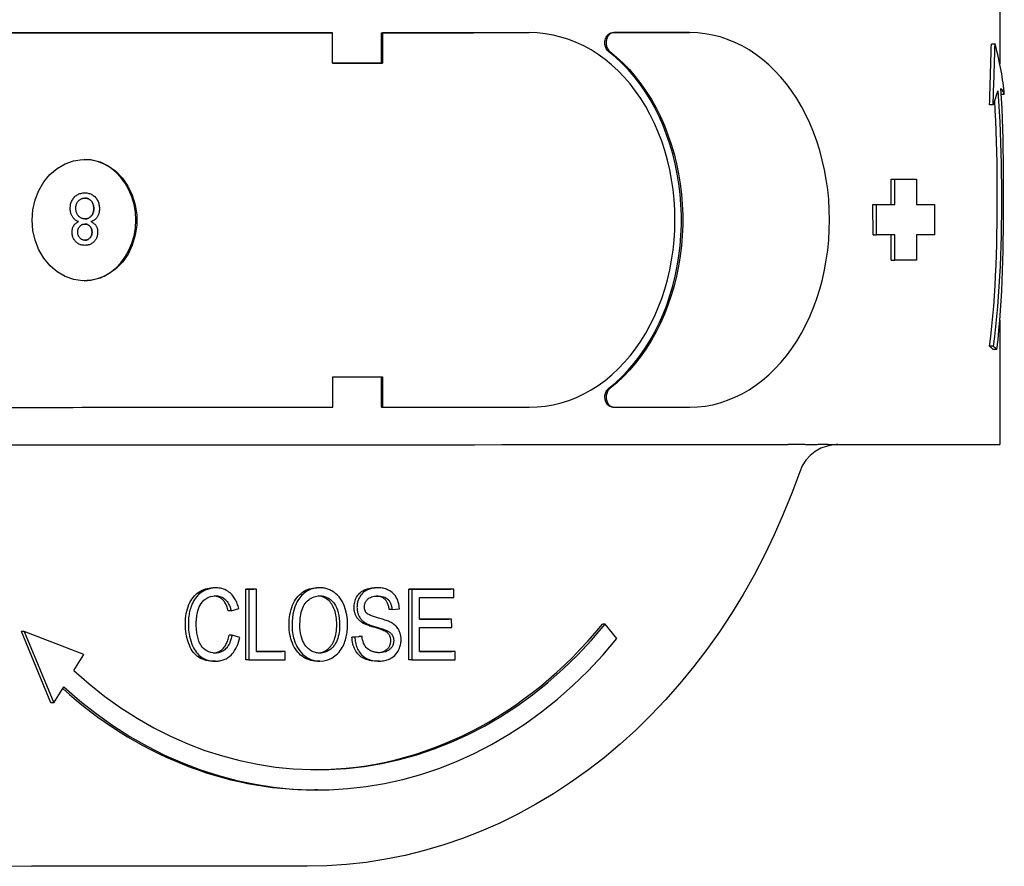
# Model space of a CAD drawing. Header units: millimetres. Extents: x 214 to 521, y 47 to 444.
# Tile 7 of 13: x 340 to 388, y 380 to 422. Entities that reach past the tile are written whole.
import ezdxf

# ---------------------------------------------------------------- set-up
doc = ezdxf.new("R2010")
doc.units = ezdxf.units.MM
doc.layers.add('Detail', color=2, linetype='Continuous')

msp = doc.modelspace()

# ---------------------------------------------------------------- linework, layer by layer
at = {"layer": 'Detail'}
for p, q in [((388.179, 423.458), (388.18, 419.758)), ((355.198, 421.296), (355.255, 421.296)), ((355.255, 419.796), (355.255, 421.296)), ((357.66, 421.297), (357.718, 421.297)), ((357.66, 419.797), (357.66, 421.297)), ((364.956, 421.299), (357.718, 421.297)), ((357.718, 421.297), (357.718, 419.797)), ((364.895, 421.299), (364.956, 421.299)), ((372.873, 421.302), (369.139, 421.301)), ((372.808, 421.302), (372.873, 421.302)), ((387.95, 420.728), (387.769, 420.728)), ((357.718, 419.797), (355.255, 419.796)), ((357.66, 419.797), (357.718, 419.797)), ((388.404, 418.252), (388.255, 418.252)), ((387.852, 417.738), (387.676, 417.738)), ((382.822, 412.805), (382.822, 414.055)), ((382.822, 414.055), (382.996, 414.055)), ((382.996, 414.055), (384.069, 414.056)), ((382.996, 412.805), (382.996, 414.055)), ((383.893, 414.056), (384.069, 414.056)), ((384.069, 414.056), (384.069, 412.806)), ((343.025, 413.386), (343.026, 413.386)), ((381.923, 412.805), (382.097, 412.805)), ((381.924, 411.305), (381.923, 412.805)), ((382.097, 412.805), (382.996, 412.805)), ((382.097, 411.305), (382.097, 412.805)), ((382.822, 412.805), (382.996, 412.805)), ((384.069, 412.806), (384.958, 412.806)), ((384.781, 412.806), (384.958, 412.806)), ((384.958, 412.806), (384.958, 411.306)), ((342.719, 411.965), (342.719, 411.965)), ((381.924, 411.305), (382.097, 411.305)), ((382.997, 411.305), (382.097, 411.305)), ((382.823, 410.055), (382.822, 411.305)), ((382.997, 410.055), (382.997, 411.305)), ((384.07, 411.306), (384.07, 410.056)), ((384.958, 411.306), (384.07, 411.306)), ((343.031, 410.794), (343.031, 410.794)), ((382.823, 410.055), (382.997, 410.055)), ((384.07, 410.056), (382.997, 410.055)), ((388.183, 407.094), (388.184, 400.958)), ((387.858, 405.807), (387.681, 405.807)), ((388.042, 405.65), (387.856, 405.65)), ((355.258, 404.296), (357.721, 404.297)), ((355.259, 402.796), (355.258, 404.296)), ((357.664, 402.797), (357.663, 404.297)), ((357.721, 404.297), (357.721, 402.797)), ((357.664, 402.797), (357.721, 402.797)), ((357.721, 402.797), (364.96, 402.799)), ((369.079, 402.801), (369.143, 402.801)), ((369.143, 402.801), (372.877, 402.802)), ((349.489, 393.877), (349.345, 393.877)), ((350.978, 390.316), (350.977, 393.816)), ((350.977, 393.816), (351.358, 393.816)), ((351.121, 393.816), (350.977, 393.816)), ((351.501, 393.816), (351.121, 393.816)), ((351.121, 393.816), (351.122, 390.316)), ((351.501, 393.816), (351.358, 393.816)), ((351.502, 390.73), (351.501, 393.816)), ((354.622, 393.879), (354.479, 393.879)), ((357.469, 393.879), (357.326, 393.879)), ((359.018, 390.319), (359.017, 393.819)), ((359.017, 393.819), (361.093, 393.819)), ((359.16, 393.819), (359.017, 393.819)), ((359.16, 393.819), (359.161, 390.319)), ((361.236, 393.819), (359.16, 393.819)), ((361.236, 393.819), (361.093, 393.819)), ((361.236, 393.406), (361.236, 393.819)), ((359.541, 393.405), (361.236, 393.406)), ((359.541, 392.335), (359.541, 393.405)), ((350.247, 392.749), (350.104, 392.749)), ((350.247, 392.749), (350.621, 392.858)), ((358.186, 392.799), (358.042, 392.799)), ((358.186, 392.799), (358.549, 392.834)), ((356.864, 392.153), (356.721, 392.153)), ((359.541, 392.336), (360.986, 392.336)), ((361.129, 392.336), (359.541, 392.335)), ((361.129, 392.336), (360.986, 392.336)), ((361.13, 391.922), (361.129, 392.336)), ((341.352, 388.191), (339.895, 391.713)), ((340.038, 391.713), (339.895, 391.713)), ((342.969, 390.591), (340.038, 391.713)), ((340.038, 391.713), (341.495, 388.191)), ((357.933, 391.761), (357.789, 391.761)), ((359.541, 390.732), (359.541, 391.922)), ((359.541, 391.922), (361.13, 391.922)), ((368.71, 392.075), (368.567, 392.075)), ((369.289, 391.368), (368.71, 392.075)), ((350.289, 391.546), (350.145, 391.546)), ((350.669, 391.428), (350.289, 391.546)), ((356.207, 391.443), (356.566, 391.481)), ((356.351, 391.443), (356.207, 391.443)), ((356.709, 391.481), (356.351, 391.443)), ((356.709, 391.481), (356.566, 391.481)), ((351.502, 390.73), (352.77, 390.73)), ((352.913, 390.73), (351.502, 390.73)), ((352.913, 390.73), (352.77, 390.73)), ((352.913, 390.317), (352.913, 390.73)), ((359.541, 390.732), (361.159, 390.733)), ((361.302, 390.733), (359.541, 390.732)), ((361.302, 390.733), (361.159, 390.733)), ((361.303, 390.319), (361.302, 390.733)), ((342.478, 389.791), (342.969, 390.591)), ((349.482, 390.257), (349.339, 390.257)), ((351.122, 390.316), (350.978, 390.316)), ((351.122, 390.316), (352.913, 390.317)), ((354.622, 390.258), (354.478, 390.258)), ((357.574, 390.259), (357.43, 390.259)), ((359.161, 390.319), (359.018, 390.319)), ((359.161, 390.319), (361.303, 390.319)), ((341.495, 388.191), (341.986, 388.991)), ((341.495, 388.191), (341.352, 388.191)), ((354.515, 383.895), (354.372, 383.895)), ((354, 380.122), (340.406, 380.122))]:
    msp.add_line(p, q, dxfattribs=at)
at = {"layer": 'Detail', "flags": 128}
for points in [[(355.255, 421.296), (354.838, 421.296), (354.42, 421.296), (354.001, 421.296), (353.582, 421.296), (353.162, 421.296), (352.741, 421.295), (352.32, 421.295), (351.898, 421.295), (351.475, 421.295), (351.052, 421.295), (350.628, 421.295), (350.204, 421.295), (349.778, 421.295), (349.352, 421.294), (348.926, 421.294), (348.498, 421.294), (348.071, 421.294), (347.642, 421.294), (347.213, 421.294), (346.783, 421.294), (346.353, 421.294), (345.922, 421.293), (345.49, 421.293), (345.057, 421.293), (344.624, 421.293), (344.191, 421.293), (343.757, 421.293), (343.322, 421.293), (342.886, 421.293), (342.45, 421.292), (342.013, 421.292), (341.576, 421.292), (341.138, 421.292), (340.7, 421.292), (340.261, 421.292), (339.821, 421.292), (339.38, 421.292)], [(364.96, 402.799), (365.356, 402.813), (365.75, 402.854), (366.141, 402.922), (366.528, 403.016), (366.909, 403.137), (367.284, 403.284), (367.652, 403.457), (368.011, 403.655), (368.361, 403.878), (368.7, 404.125), (369.028, 404.394), (369.343, 404.687), (369.645, 405.001), (369.934, 405.335), (370.207, 405.69), (370.465, 406.063), (370.706, 406.453), (370.931, 406.86), (371.138, 407.282), (371.327, 407.719), (371.498, 408.167), (371.649, 408.628), (371.782, 409.098), (371.894, 409.577), (371.986, 410.063), (372.058, 410.555), (372.11, 411.051), (372.141, 411.551), (372.151, 412.052), (372.141, 412.552), (372.109, 413.052), (372.058, 413.548), (371.985, 414.04), (371.893, 414.526), (371.78, 415.005), (371.648, 415.475), (371.496, 415.935), (371.326, 416.384), (371.136, 416.82), (370.929, 417.242), (370.704, 417.649), (370.462, 418.039), (370.204, 418.412), (369.931, 418.766), (369.643, 419.101), (369.34, 419.415), (369.025, 419.707), (368.697, 419.976), (368.357, 420.223), (368.008, 420.445), (367.648, 420.643), (367.281, 420.816), (366.905, 420.963), (366.524, 421.084), (366.137, 421.178), (365.746, 421.245), (365.352, 421.286), (364.956, 421.299)], [(368.874, 420.374), (368.839, 420.404), (368.807, 420.439), (368.779, 420.479), (368.754, 420.522), (368.732, 420.568), (368.715, 420.618), (368.701, 420.669), (368.693, 420.722), (368.688, 420.775), (368.688, 420.829), (368.693, 420.883), (368.702, 420.936), (368.716, 420.987), (368.733, 421.036), (368.755, 421.082), (368.781, 421.125), (368.809, 421.164), (368.841, 421.199), (368.876, 421.229), (368.913, 421.255), (368.952, 421.275), (368.992, 421.289), (369.034, 421.298), (369.076, 421.301)], [(369.139, 421.301), (369.097, 421.298), (369.056, 421.289), (369.015, 421.275), (368.976, 421.255), (368.939, 421.229), (368.904, 421.199), (368.872, 421.164), (368.844, 421.125), (368.818, 421.082), (368.796, 421.036), (368.779, 420.987), (368.765, 420.936), (368.756, 420.883), (368.751, 420.829), (368.751, 420.775), (368.756, 420.722), (368.764, 420.669), (368.778, 420.618), (368.795, 420.568), (368.817, 420.522), (368.842, 420.479), (368.871, 420.439), (368.902, 420.404), (368.937, 420.374)], [(372.877, 402.802), (373.258, 402.816), (373.636, 402.856), (374.012, 402.924), (374.384, 403.019), (374.75, 403.14), (375.11, 403.287), (375.463, 403.46), (375.808, 403.658), (376.144, 403.88), (376.469, 404.127), (376.784, 404.397), (377.086, 404.689), (377.376, 405.003), (377.652, 405.338), (377.915, 405.692), (378.162, 406.065), (378.393, 406.456), (378.609, 406.863), (378.807, 407.285), (378.988, 407.721), (379.152, 408.17), (379.297, 408.63), (379.423, 409.1), (379.531, 409.579), (379.619, 410.066), (379.688, 410.558), (379.738, 411.054), (379.767, 411.553), (379.777, 412.054), (379.767, 412.555), (379.737, 413.054), (379.688, 413.551), (379.619, 414.043), (379.53, 414.529), (379.422, 415.008), (379.295, 415.478), (379.15, 415.938), (378.986, 416.387), (378.805, 416.823), (378.606, 417.245), (378.391, 417.652), (378.159, 418.042), (377.912, 418.415), (377.65, 418.769), (377.373, 419.103), (377.083, 419.417), (376.78, 419.709), (376.466, 419.979), (376.14, 420.225), (375.805, 420.448), (375.46, 420.646), (375.107, 420.818), (374.746, 420.965), (374.38, 421.086), (374.008, 421.18), (373.633, 421.248), (373.254, 421.288), (372.873, 421.302)], [(368.877, 403.727), (369.21, 404.005), (369.531, 404.305), (369.838, 404.626), (370.132, 404.968), (370.411, 405.329), (370.675, 405.709), (370.922, 406.106), (371.153, 406.52), (371.367, 406.948), (371.563, 407.391), (371.741, 407.847), (371.9, 408.314), (372.04, 408.791), (372.161, 409.277), (372.262, 409.771), (372.343, 410.272), (372.404, 410.777), (372.445, 411.285), (372.465, 411.796), (372.465, 412.307), (372.445, 412.818), (372.404, 413.327), (372.343, 413.832), (372.261, 414.332), (372.16, 414.826), (372.039, 415.312), (371.899, 415.789), (371.739, 416.256), (371.561, 416.712), (371.365, 417.154), (371.151, 417.583), (370.92, 417.996), (370.672, 418.393), (370.408, 418.773), (370.129, 419.134), (369.835, 419.475), (369.528, 419.796), (369.207, 420.096), (368.874, 420.374)], [(368.937, 420.374), (369.27, 420.096), (369.591, 419.796), (369.899, 419.475), (370.193, 419.134), (370.472, 418.773), (370.736, 418.393), (370.984, 417.996), (371.215, 417.583), (371.429, 417.154), (371.626, 416.712), (371.804, 416.256), (371.963, 415.789), (372.104, 415.312), (372.225, 414.826), (372.326, 414.332), (372.407, 413.832), (372.468, 413.327), (372.509, 412.818), (372.53, 412.307), (372.53, 411.796), (372.51, 411.285), (372.469, 410.777), (372.408, 410.272), (372.327, 409.771), (372.226, 409.277), (372.105, 408.791), (371.965, 408.314), (371.805, 407.847), (371.628, 407.391), (371.431, 406.948), (371.217, 406.52), (370.986, 406.106), (370.739, 405.709), (370.475, 405.329), (370.196, 404.968), (369.902, 404.626), (369.594, 404.305), (369.273, 404.005), (368.94, 403.727)], [(388.088, 418.421), (388.124, 417.911), (388.156, 417.4), (388.182, 416.888), (388.204, 416.376), (388.223, 415.862), (388.237, 415.349), (388.248, 414.837), (388.256, 414.326), (388.261, 413.816), (388.262, 413.309), (388.262, 412.803), (388.258, 412.296), (388.252, 411.789), (388.243, 411.283), (388.23, 410.777), (388.213, 410.271), (388.193, 409.767), (388.169, 409.264), (388.14, 408.763), (388.107, 408.264), (388.069, 407.767), (388.025, 407.273), (387.976, 406.781), (387.92, 406.292), (387.858, 405.807)], [(388.042, 405.65), (388.094, 406.126), (388.141, 406.605), (388.182, 407.087), (388.218, 407.572), (388.248, 408.058), (388.275, 408.548), (388.297, 409.039), (388.316, 409.532), (388.332, 410.027), (388.344, 410.524), (388.354, 411.021), (388.361, 411.52), (388.366, 412.019), (388.369, 412.519), (388.37, 413.018), (388.37, 413.518), (388.368, 414.02), (388.365, 414.523), (388.359, 415.027), (388.351, 415.532), (388.34, 416.037), (388.326, 416.541), (388.31, 417.045), (388.29, 417.548), (388.266, 418.049), (388.237, 418.549)], [(387.681, 405.807), (387.741, 406.299), (387.795, 406.794), (387.842, 407.292), (387.884, 407.792), (387.92, 408.295), (387.95, 408.8), (387.977, 409.307), (387.999, 409.815), (388.017, 410.324), (388.032, 410.833), (388.043, 411.343), (388.051, 411.853), (388.056, 412.362), (388.059, 412.87), (388.059, 413.377), (388.057, 413.885), (388.053, 414.393), (388.046, 414.903), (388.036, 415.413), (388.022, 415.922), (388.006, 416.432), (387.985, 416.94), (387.96, 417.447), (387.931, 417.953)], [(340.423, 412.042), (340.46, 412.549), (340.571, 413.041), (340.754, 413.505), (341, 413.927), (341.306, 414.294), (341.66, 414.597), (342.053, 414.826), (342.473, 414.975), (342.909, 415.04), (343.347, 415.018), (343.775, 414.912), (344.181, 414.722), (344.552, 414.456), (344.88, 414.12), (345.154, 413.724), (345.367, 413.28), (345.512, 412.8), (345.586, 412.299), (345.586, 411.79), (345.513, 411.289), (345.368, 410.809), (345.156, 410.364), (344.883, 409.968), (344.555, 409.632), (344.184, 409.365), (343.778, 409.175), (343.351, 409.067), (342.912, 409.045), (342.477, 409.109), (342.056, 409.258), (341.663, 409.486), (341.309, 409.788), (341.002, 410.156), (340.754, 410.578), (340.572, 411.043), (340.46, 411.535), (340.423, 412.042)], [(342.994, 409.043), (343.329, 409.072), (343.658, 409.151), (343.974, 409.279), (344.273, 409.454), (344.55, 409.673), (344.8, 409.932), (345.019, 410.226), (345.204, 410.551), (345.35, 410.901), (345.457, 411.271), (345.522, 411.653), (345.543, 412.043), (345.522, 412.432), (345.457, 412.814), (345.351, 413.184), (345.204, 413.534), (345.02, 413.859), (344.801, 414.153), (344.55, 414.412), (344.274, 414.631), (343.974, 414.806), (343.658, 414.934), (343.329, 415.013), (342.995, 415.042)], [(342.304, 412.617), (342.306, 412.671), (342.31, 412.723), (342.317, 412.773), (342.326, 412.822), (342.339, 412.87), (342.354, 412.917), (342.372, 412.961), (342.393, 413.005), (342.416, 413.047), (342.442, 413.087), (342.471, 413.126), (342.503, 413.164), (342.537, 413.2), (342.573, 413.232), (342.61, 413.261), (342.649, 413.287), (342.69, 413.31), (342.733, 413.33), (342.777, 413.347), (342.824, 413.361), (342.872, 413.372), (342.921, 413.38), (342.972, 413.384), (343.026, 413.386)], [(342.304, 412.617), (342.306, 412.671), (342.31, 412.723), (342.317, 412.773), (342.326, 412.822), (342.339, 412.87), (342.354, 412.917), (342.372, 412.961), (342.393, 413.005), (342.416, 413.047), (342.442, 413.087), (342.471, 413.126), (342.503, 413.164), (342.537, 413.2), (342.573, 413.232), (342.61, 413.261), (342.649, 413.287), (342.69, 413.31), (342.733, 413.33), (342.777, 413.347), (342.824, 413.361), (342.871, 413.372), (342.921, 413.38), (342.972, 413.384), (343.025, 413.386)], [(342.582, 412.621), (342.583, 412.657), (342.585, 412.693), (342.589, 412.727), (342.595, 412.76), (342.603, 412.792), (342.613, 412.823), (342.624, 412.853), (342.637, 412.881), (342.652, 412.909), (342.668, 412.936), (342.686, 412.961), (342.706, 412.986), (342.727, 413.009), (342.749, 413.03), (342.773, 413.049), (342.797, 413.066), (342.822, 413.081), (342.848, 413.094), (342.875, 413.105), (342.903, 413.114), (342.931, 413.121), (342.961, 413.126), (342.992, 413.129), (343.024, 413.13)], [(343.469, 412.61), (343.468, 412.643), (343.466, 412.676), (343.461, 412.709), (343.455, 412.741), (343.448, 412.773), (343.438, 412.805), (343.427, 412.837), (343.415, 412.868), (343.4, 412.899), (343.384, 412.927), (343.367, 412.954), (343.348, 412.979), (343.327, 413.002), (343.304, 413.024), (343.28, 413.044), (343.254, 413.062), (343.227, 413.078), (343.2, 413.092), (343.172, 413.104), (343.143, 413.113), (343.114, 413.121), (343.085, 413.126), (343.054, 413.129), (343.024, 413.13)], [(343.024, 413.13), (343.055, 413.129), (343.085, 413.126), (343.114, 413.121), (343.143, 413.113), (343.172, 413.104), (343.2, 413.092), (343.227, 413.078), (343.254, 413.062), (343.28, 413.044), (343.304, 413.024), (343.327, 413.002), (343.348, 412.979), (343.367, 412.954), (343.384, 412.927), (343.4, 412.899), (343.415, 412.868), (343.428, 412.837), (343.439, 412.805), (343.448, 412.773), (343.455, 412.741), (343.461, 412.709), (343.466, 412.676), (343.468, 412.643), (343.469, 412.61)], [(343.026, 413.386), (343.079, 413.384), (343.13, 413.38), (343.179, 413.372), (343.227, 413.361), (343.273, 413.347), (343.318, 413.33), (343.36, 413.31), (343.401, 413.287), (343.44, 413.261), (343.478, 413.231), (343.513, 413.199), (343.547, 413.163), (343.579, 413.126), (343.608, 413.086), (343.634, 413.045), (343.657, 413.003), (343.678, 412.959), (343.696, 412.913), (343.711, 412.866), (343.723, 412.818), (343.733, 412.767), (343.74, 412.716), (343.744, 412.663), (343.745, 412.608)], [(342.719, 411.965), (342.685, 411.978), (342.654, 411.993), (342.623, 412.008), (342.594, 412.026), (342.566, 412.044), (342.54, 412.064), (342.515, 412.085), (342.491, 412.108), (342.468, 412.131), (342.448, 412.156), (342.428, 412.183), (342.41, 412.211), (342.393, 412.239), (342.377, 412.269), (342.364, 412.3), (342.351, 412.331), (342.34, 412.364), (342.331, 412.397), (342.323, 412.432), (342.316, 412.467), (342.311, 412.503), (342.307, 412.54), (342.305, 412.578), (342.304, 412.617)], [(342.719, 411.965), (342.685, 411.978), (342.654, 411.993), (342.623, 412.008), (342.594, 412.026), (342.566, 412.044), (342.54, 412.064), (342.514, 412.085), (342.491, 412.108), (342.468, 412.131), (342.447, 412.156), (342.428, 412.183), (342.41, 412.211), (342.393, 412.239), (342.377, 412.269), (342.364, 412.3), (342.351, 412.331), (342.34, 412.364), (342.331, 412.397), (342.323, 412.432), (342.316, 412.467), (342.311, 412.503), (342.307, 412.54), (342.305, 412.578), (342.304, 412.617)], [(343.032, 412.1), (343.001, 412.101), (342.97, 412.105), (342.94, 412.11), (342.911, 412.117), (342.882, 412.126), (342.855, 412.137), (342.829, 412.15), (342.803, 412.166), (342.779, 412.183), (342.755, 412.203), (342.732, 412.224), (342.71, 412.247), (342.69, 412.273), (342.671, 412.299), (342.654, 412.326), (342.639, 412.354), (342.625, 412.384), (342.614, 412.414), (342.604, 412.446), (342.596, 412.479), (342.59, 412.513), (342.585, 412.548), (342.583, 412.584), (342.582, 412.621)], [(343.032, 412.1), (343.064, 412.101), (343.094, 412.105), (343.123, 412.11), (343.152, 412.117), (343.179, 412.126), (343.206, 412.137), (343.231, 412.15), (343.256, 412.165), (343.28, 412.182), (343.303, 412.201), (343.325, 412.223), (343.346, 412.246), (343.365, 412.27), (343.383, 412.296), (343.4, 412.323), (343.414, 412.351), (343.427, 412.38), (343.438, 412.409), (343.448, 412.44), (343.455, 412.472), (343.461, 412.505), (343.466, 412.539), (343.468, 412.574), (343.469, 412.61)], [(343.469, 412.61), (343.468, 412.574), (343.466, 412.539), (343.461, 412.505), (343.455, 412.472), (343.448, 412.44), (343.438, 412.409), (343.427, 412.38), (343.414, 412.351), (343.4, 412.323), (343.384, 412.296), (343.366, 412.27), (343.346, 412.246), (343.325, 412.223), (343.303, 412.201), (343.28, 412.182), (343.256, 412.165), (343.232, 412.15), (343.206, 412.137), (343.179, 412.126), (343.152, 412.117), (343.123, 412.11), (343.094, 412.105), (343.064, 412.101), (343.032, 412.1)], [(343.745, 412.608), (343.745, 412.567), (343.742, 412.528), (343.739, 412.489), (343.733, 412.452), (343.727, 412.415), (343.718, 412.38), (343.709, 412.346), (343.697, 412.313), (343.685, 412.281), (343.67, 412.251), (343.655, 412.221), (343.637, 412.193), (343.619, 412.165), (343.599, 412.14), (343.577, 412.116), (343.555, 412.093), (343.531, 412.072), (343.506, 412.052), (343.479, 412.034), (343.452, 412.017), (343.423, 412.002), (343.392, 411.988), (343.361, 411.976), (343.328, 411.965)], [(342.395, 411.456), (342.395, 411.485), (342.397, 411.513), (342.4, 411.541), (342.404, 411.568), (342.409, 411.595), (342.415, 411.62), (342.422, 411.646), (342.43, 411.67), (342.44, 411.694), (342.45, 411.718), (342.462, 411.74), (342.475, 411.762), (342.489, 411.784), (342.504, 411.804), (342.52, 411.824), (342.538, 411.843), (342.556, 411.861), (342.576, 411.878), (342.597, 411.895), (342.619, 411.91), (342.642, 411.925), (342.667, 411.939), (342.692, 411.952), (342.719, 411.965)], [(342.395, 411.456), (342.395, 411.485), (342.397, 411.513), (342.4, 411.541), (342.404, 411.568), (342.409, 411.595), (342.415, 411.62), (342.422, 411.646), (342.43, 411.67), (342.44, 411.694), (342.45, 411.718), (342.462, 411.74), (342.475, 411.762), (342.489, 411.784), (342.504, 411.804), (342.52, 411.824), (342.538, 411.843), (342.556, 411.861), (342.576, 411.878), (342.597, 411.895), (342.619, 411.91), (342.642, 411.925), (342.666, 411.939), (342.692, 411.952), (342.719, 411.965)], [(342.672, 411.454), (342.673, 411.481), (342.675, 411.507), (342.678, 411.533), (342.683, 411.558), (342.689, 411.582), (342.697, 411.605), (342.706, 411.628), (342.716, 411.65), (342.727, 411.672), (342.74, 411.692), (342.755, 411.712), (342.771, 411.732), (342.787, 411.75), (342.805, 411.766), (342.823, 411.781), (342.843, 411.795), (342.862, 411.806), (342.883, 411.817), (342.905, 411.825), (342.927, 411.832), (342.95, 411.838), (342.974, 411.842), (342.999, 411.844), (343.024, 411.845)], [(343.381, 411.437), (343.38, 411.466), (343.378, 411.495), (343.375, 411.522), (343.37, 411.549), (343.364, 411.575), (343.356, 411.6), (343.347, 411.624), (343.337, 411.647), (343.325, 411.67), (343.312, 411.691), (343.298, 411.711), (343.282, 411.731), (343.265, 411.749), (343.247, 411.766), (343.228, 411.781), (343.209, 411.794), (343.189, 411.806), (343.168, 411.816), (343.146, 411.825), (343.123, 411.832), (343.1, 411.838), (343.075, 411.842), (343.05, 411.844), (343.024, 411.845)], [(343.024, 411.845), (343.05, 411.844), (343.075, 411.842), (343.1, 411.838), (343.123, 411.832), (343.146, 411.825), (343.168, 411.816), (343.189, 411.806), (343.209, 411.794), (343.228, 411.781), (343.247, 411.766), (343.265, 411.749), (343.282, 411.731), (343.298, 411.711), (343.312, 411.691), (343.325, 411.67), (343.337, 411.647), (343.347, 411.624), (343.356, 411.6), (343.364, 411.575), (343.37, 411.549), (343.375, 411.522), (343.378, 411.495), (343.38, 411.466), (343.381, 411.437)], [(343.328, 411.965), (343.355, 411.953), (343.381, 411.939), (343.406, 411.925), (343.43, 411.911), (343.453, 411.895), (343.474, 411.878), (343.494, 411.861), (343.513, 411.843), (343.531, 411.824), (343.547, 411.804), (343.563, 411.783), (343.577, 411.762), (343.59, 411.74), (343.601, 411.717), (343.612, 411.693), (343.621, 411.668), (343.63, 411.643), (343.637, 411.618), (343.643, 411.591), (343.648, 411.564), (343.652, 411.536), (343.655, 411.507), (343.657, 411.478), (343.657, 411.448)], [(343.031, 410.794), (342.984, 410.795), (342.939, 410.799), (342.895, 410.806), (342.852, 410.815), (342.811, 410.827), (342.772, 410.842), (342.735, 410.859), (342.698, 410.879), (342.664, 410.902), (342.631, 410.927), (342.599, 410.955), (342.569, 410.986), (342.542, 411.019), (342.516, 411.053), (342.493, 411.088), (342.472, 411.124), (342.454, 411.161), (342.439, 411.2), (342.425, 411.24), (342.414, 411.28), (342.406, 411.322), (342.4, 411.366), (342.396, 411.41), (342.395, 411.456)], [(343.031, 410.794), (342.984, 410.795), (342.938, 410.799), (342.894, 410.806), (342.852, 410.815), (342.811, 410.827), (342.772, 410.842), (342.734, 410.859), (342.698, 410.879), (342.664, 410.902), (342.631, 410.927), (342.599, 410.955), (342.569, 410.986), (342.541, 411.019), (342.516, 411.053), (342.493, 411.088), (342.472, 411.124), (342.454, 411.161), (342.438, 411.2), (342.425, 411.24), (342.414, 411.28), (342.406, 411.322), (342.4, 411.366), (342.396, 411.41), (342.395, 411.456)], [(343.026, 411.049), (343.001, 411.05), (342.977, 411.052), (342.953, 411.057), (342.93, 411.062), (342.908, 411.07), (342.887, 411.078), (342.866, 411.089), (342.846, 411.101), (342.827, 411.115), (342.808, 411.13), (342.79, 411.148), (342.773, 411.166), (342.757, 411.186), (342.742, 411.207), (342.729, 411.228), (342.717, 411.25), (342.707, 411.273), (342.697, 411.297), (342.69, 411.321), (342.683, 411.346), (342.678, 411.372), (342.675, 411.398), (342.673, 411.426), (342.672, 411.454)], [(343.026, 411.049), (343.051, 411.05), (343.076, 411.052), (343.1, 411.056), (343.123, 411.062), (343.146, 411.069), (343.167, 411.078), (343.188, 411.088), (343.208, 411.1), (343.228, 411.114), (343.246, 411.129), (343.264, 411.145), (343.281, 411.164), (343.297, 411.183), (343.312, 411.203), (343.325, 411.223), (343.337, 411.245), (343.347, 411.266), (343.356, 411.289), (343.364, 411.312), (343.37, 411.336), (343.375, 411.36), (343.378, 411.385), (343.38, 411.41), (343.381, 411.437)], [(343.381, 411.437), (343.38, 411.41), (343.378, 411.385), (343.375, 411.36), (343.37, 411.336), (343.364, 411.312), (343.356, 411.289), (343.347, 411.266), (343.337, 411.245), (343.325, 411.223), (343.312, 411.203), (343.297, 411.183), (343.281, 411.164), (343.264, 411.145), (343.246, 411.129), (343.228, 411.114), (343.208, 411.1), (343.188, 411.088), (343.167, 411.078), (343.146, 411.069), (343.123, 411.062), (343.1, 411.056), (343.076, 411.052), (343.051, 411.05), (343.026, 411.049)], [(343.657, 411.448), (343.656, 411.403), (343.653, 411.358), (343.647, 411.315), (343.638, 411.273), (343.628, 411.233), (343.615, 411.193), (343.599, 411.155), (343.581, 411.118), (343.561, 411.082), (343.538, 411.048), (343.513, 411.015), (343.486, 410.983), (343.457, 410.952), (343.426, 410.925), (343.393, 410.9), (343.359, 410.878), (343.324, 410.858), (343.287, 410.841), (343.248, 410.827), (343.208, 410.815), (343.166, 410.806), (343.122, 410.799), (343.078, 410.795), (343.031, 410.794)], [(369.079, 402.801), (369.038, 402.804), (368.996, 402.812), (368.956, 402.827), (368.917, 402.847), (368.88, 402.872), (368.845, 402.902), (368.813, 402.937), (368.784, 402.976), (368.759, 403.019), (368.737, 403.065), (368.719, 403.114), (368.706, 403.165), (368.697, 403.218), (368.692, 403.272), (368.692, 403.326), (368.696, 403.379), (368.705, 403.432), (368.718, 403.483), (368.736, 403.533), (368.757, 403.579), (368.782, 403.622), (368.811, 403.662), (368.843, 403.697), (368.877, 403.727)], [(368.94, 403.727), (368.906, 403.697), (368.874, 403.662), (368.845, 403.622), (368.82, 403.579), (368.799, 403.533), (368.781, 403.483), (368.768, 403.432), (368.759, 403.379), (368.755, 403.326), (368.755, 403.272), (368.76, 403.218), (368.769, 403.165), (368.782, 403.114), (368.8, 403.065), (368.822, 403.019), (368.847, 402.976), (368.876, 402.937), (368.908, 402.902), (368.943, 402.872), (368.98, 402.847), (369.019, 402.827), (369.059, 402.812), (369.101, 402.804), (369.143, 402.801)], [(339.384, 402.792), (339.825, 402.792), (340.264, 402.792), (340.703, 402.792), (341.142, 402.792), (341.58, 402.792), (342.017, 402.792), (342.454, 402.792), (342.89, 402.793), (343.326, 402.793), (343.76, 402.793), (344.195, 402.793), (344.628, 402.793), (345.061, 402.793), (345.494, 402.793), (345.925, 402.793), (346.356, 402.794), (346.787, 402.794), (347.217, 402.794), (347.646, 402.794), (348.074, 402.794), (348.502, 402.794), (348.93, 402.794), (349.356, 402.794), (349.782, 402.795), (350.207, 402.795), (350.632, 402.795), (351.056, 402.795), (351.479, 402.795), (351.902, 402.795), (352.324, 402.795), (352.745, 402.795), (353.166, 402.796), (353.586, 402.796), (354.005, 402.796), (354.423, 402.796), (354.841, 402.796), (355.259, 402.796)], [(378.494, 400.951), (378.463, 400.951), (378.431, 400.952), (378.4, 400.952), (378.369, 400.952), (378.337, 400.953), (378.306, 400.953), (378.274, 400.953), (378.243, 400.954), (378.212, 400.954), (378.18, 400.954), (378.149, 400.954), (378.117, 400.954), (378.086, 400.955), (378.054, 400.955), (378.023, 400.955), (377.991, 400.955), (377.96, 400.955), (377.928, 400.955), (377.896, 400.955), (377.865, 400.955), (377.833, 400.955), (377.801, 400.956), (377.77, 400.956), (377.738, 400.956)], [(380.184, 400.954), (380.179, 400.954), (380.162, 400.954), (380.126, 400.953), (379.967, 400.942), (379.654, 400.88), (379.354, 400.769), (379.075, 400.612), (378.825, 400.412), (378.609, 400.175), (378.435, 399.906), (378.306, 399.614)], [(379.713, 400.954), (379.668, 400.954), (379.623, 400.954), (379.578, 400.953), (379.532, 400.953), (379.486, 400.953), (379.44, 400.952), (379.393, 400.951), (379.345, 400.951), (379.296, 400.95), (379.246, 400.949), (379.196, 400.949), (379.144, 400.948), (379.09, 400.948), (379.036, 400.947), (378.98, 400.947), (378.926, 400.947), (378.873, 400.947), (378.82, 400.947), (378.768, 400.947), (378.715, 400.947), (378.662, 400.948), (378.607, 400.948), (378.551, 400.949), (378.494, 400.949)], [(378.306, 399.614), (377.917, 398.555), (377.497, 397.514), (377.046, 396.491), (376.565, 395.489), (376.053, 394.508), (375.512, 393.55), (374.942, 392.616), (374.344, 391.707), (373.719, 390.825), (373.068, 389.97), (372.39, 389.144), (371.688, 388.348), (370.962, 387.583), (370.212, 386.851), (369.441, 386.151), (368.648, 385.486), (367.835, 384.856), (367.002, 384.261), (366.152, 383.704), (365.285, 383.184), (364.402, 382.703), (363.504, 382.261), (362.592, 381.859), (361.669, 381.498), (360.735, 381.177), (359.791, 380.899), (358.838, 380.662), (357.879, 380.468), (356.914, 380.317), (355.945, 380.209), (354.973, 380.144), (354, 380.122)], [(347.991, 392.092), (347.993, 392.226), (348.001, 392.357), (348.015, 392.483), (348.033, 392.604), (348.057, 392.721), (348.087, 392.834), (348.122, 392.943), (348.162, 393.047), (348.207, 393.146), (348.257, 393.239), (348.311, 393.325), (348.369, 393.406), (348.433, 393.48), (348.5, 393.548), (348.572, 393.61), (348.649, 393.666), (348.729, 393.715), (348.811, 393.758), (348.895, 393.795), (348.981, 393.824), (349.069, 393.847), (349.159, 393.864), (349.251, 393.874), (349.345, 393.877)], [(349.488, 393.877), (349.297, 393.863), (349.109, 393.819), (348.928, 393.745), (348.765, 393.647), (348.641, 393.545), (348.551, 393.452), (348.49, 393.375), (348.437, 393.299), (348.39, 393.221), (348.349, 393.143), (348.313, 393.066), (348.282, 392.99), (348.256, 392.916), (348.233, 392.845), (348.213, 392.772), (348.196, 392.699), (348.18, 392.624), (348.168, 392.55), (348.157, 392.474), (348.148, 392.398), (348.142, 392.322), (348.137, 392.246), (348.135, 392.169), (348.134, 392.092)], [(350.621, 392.858), (350.604, 392.922), (350.586, 392.984), (350.566, 393.045), (350.544, 393.106), (350.52, 393.165), (350.493, 393.223), (350.465, 393.279), (350.434, 393.333), (350.401, 393.386), (350.367, 393.436), (350.329, 393.484), (350.289, 393.531), (350.245, 393.578), (350.195, 393.624), (350.14, 393.669), (350.08, 393.712), (350.014, 393.751), (349.942, 393.787), (349.869, 393.816), (349.795, 393.839), (349.719, 393.856), (349.643, 393.868), (349.566, 393.875), (349.488, 393.877)], [(353.106, 392.021), (353.109, 392.164), (353.117, 392.302), (353.13, 392.434), (353.149, 392.561), (353.173, 392.682), (353.202, 392.799), (353.237, 392.91), (353.276, 393.016), (353.322, 393.116), (353.372, 393.211), (353.428, 393.301), (353.489, 393.386), (353.555, 393.465), (353.623, 393.536), (353.695, 393.601), (353.77, 393.66), (353.847, 393.711), (353.928, 393.755), (354.012, 393.793), (354.099, 393.824), (354.189, 393.848), (354.283, 393.865), (354.379, 393.875), (354.478, 393.879)], [(354.622, 393.879), (354.548, 393.877), (354.474, 393.871), (354.401, 393.861), (354.328, 393.847), (354.256, 393.828), (354.185, 393.804), (354.116, 393.776), (354.047, 393.743), (353.981, 393.705), (353.917, 393.662), (353.855, 393.615), (353.796, 393.564), (353.74, 393.509), (353.685, 393.45), (353.633, 393.386), (353.575, 393.307), (353.512, 393.206), (353.448, 393.081), (353.387, 392.931), (353.334, 392.758), (353.295, 392.578), (353.269, 392.394), (353.254, 392.208), (353.25, 392.021)], [(355.992, 392.062), (355.982, 392.308), (355.952, 392.551), (355.898, 392.787), (355.821, 393.01), (355.735, 393.191), (355.649, 393.329), (355.571, 393.43), (355.496, 393.512), (355.421, 393.581), (355.35, 393.639), (355.283, 393.685), (355.222, 393.722), (355.169, 393.75), (355.122, 393.773), (355.073, 393.794), (355.024, 393.812), (354.975, 393.828), (354.926, 393.842), (354.876, 393.853), (354.826, 393.862), (354.775, 393.87), (354.724, 393.875), (354.673, 393.878), (354.622, 393.879)], [(356.314, 392.913), (356.316, 392.98), (356.322, 393.044), (356.331, 393.108), (356.345, 393.171), (356.362, 393.232), (356.383, 393.293), (356.408, 393.352), (356.437, 393.41), (356.47, 393.465), (356.506, 393.518), (356.546, 393.566), (356.589, 393.612), (356.636, 393.654), (356.686, 393.692), (356.74, 393.727), (356.798, 393.759), (356.858, 393.787), (356.92, 393.812), (356.983, 393.832), (357.048, 393.849), (357.115, 393.862), (357.184, 393.872), (357.254, 393.878), (357.326, 393.879)], [(357.469, 393.879), (357.35, 393.874), (357.233, 393.858), (357.119, 393.83), (357.022, 393.796), (356.946, 393.762), (356.888, 393.73), (356.834, 393.695), (356.783, 393.657), (356.734, 393.613), (356.688, 393.565), (356.646, 393.513), (356.61, 393.46), (356.579, 393.407), (356.553, 393.356), (356.532, 393.307), (356.515, 393.262), (356.502, 393.22), (356.49, 393.178), (356.48, 393.135), (356.472, 393.091), (356.465, 393.047), (356.461, 393.003), (356.458, 392.959), (356.457, 392.913)], [(358.549, 392.834), (358.544, 392.921), (358.533, 393.007), (358.517, 393.091), (358.495, 393.174), (358.468, 393.254), (358.435, 393.332), (358.396, 393.406), (358.351, 393.477), (358.3, 393.543), (358.244, 393.603), (358.186, 393.654), (358.129, 393.697), (358.072, 393.732), (358.017, 393.761), (357.965, 393.786), (357.911, 393.807), (357.858, 393.825), (357.803, 393.84), (357.748, 393.853), (357.693, 393.863), (357.637, 393.87), (357.581, 393.875), (357.525, 393.878), (357.469, 393.879)], [(348.525, 392.095), (348.525, 392.136), (348.526, 392.177), (348.528, 392.218), (348.53, 392.259), (348.533, 392.3), (348.537, 392.341), (348.541, 392.381), (348.546, 392.422), (348.551, 392.463), (348.558, 392.505), (348.569, 392.569), (348.585, 392.651), (348.608, 392.744), (348.638, 392.842), (348.674, 392.937), (348.718, 393.027), (348.77, 393.11), (348.828, 393.186), (348.899, 393.261), (348.989, 393.335), (349.1, 393.399), (349.223, 393.446), (349.35, 393.471), (349.48, 393.479)], [(350.104, 392.749), (350.087, 392.807), (350.07, 392.863), (350.051, 392.916), (350.032, 392.967), (350.011, 393.016), (349.99, 393.061), (349.967, 393.105), (349.943, 393.145), (349.918, 393.183), (349.892, 393.219), (349.865, 393.252), (349.837, 393.283), (349.807, 393.311), (349.777, 393.337), (349.745, 393.36), (349.712, 393.382), (349.678, 393.401), (349.643, 393.418), (349.606, 393.434), (349.569, 393.446), (349.53, 393.457), (349.489, 393.466), (349.448, 393.473), (349.405, 393.477)], [(349.48, 393.479), (349.531, 393.478), (349.582, 393.474), (349.633, 393.466), (349.684, 393.454), (349.734, 393.439), (349.782, 393.42), (349.83, 393.397), (349.876, 393.369), (349.919, 393.338), (349.958, 393.304), (349.993, 393.27), (350.024, 393.234), (350.052, 393.197), (350.076, 393.161), (350.099, 393.124), (350.12, 393.086), (350.14, 393.046), (350.159, 393.006), (350.176, 392.964), (350.193, 392.922), (350.208, 392.879), (350.222, 392.836), (350.235, 392.793), (350.247, 392.749)], [(353.641, 392.016), (353.642, 392.106), (353.645, 392.196), (353.65, 392.287), (353.658, 392.377), (353.669, 392.466), (353.683, 392.554), (353.701, 392.641), (353.722, 392.727), (353.749, 392.811), (353.78, 392.892), (353.816, 392.969), (353.857, 393.042), (353.904, 393.11), (353.956, 393.172), (354.013, 393.23), (354.073, 393.282), (354.136, 393.33), (354.201, 393.371), (354.269, 393.406), (354.338, 393.433), (354.408, 393.455), (354.479, 393.469), (354.551, 393.478), (354.624, 393.481)], [(355.457, 392.067), (355.456, 392.168), (355.451, 392.266), (355.442, 392.36), (355.43, 392.451), (355.415, 392.54), (355.397, 392.625), (355.375, 392.707), (355.349, 392.786), (355.32, 392.861), (355.289, 392.933), (355.253, 393.001), (355.215, 393.064), (355.174, 393.123), (355.129, 393.178), (355.082, 393.229), (355.031, 393.276), (354.977, 393.318), (354.921, 393.356), (354.863, 393.389), (354.804, 393.417), (354.743, 393.44), (354.681, 393.458), (354.617, 393.47), (354.552, 393.478)], [(354.624, 393.481), (354.669, 393.48), (354.714, 393.477), (354.758, 393.471), (354.803, 393.463), (354.847, 393.452), (354.89, 393.439), (354.933, 393.423), (354.976, 393.405), (355.017, 393.384), (355.059, 393.359), (355.104, 393.33), (355.151, 393.295), (355.199, 393.254), (355.247, 393.206), (355.295, 393.152), (355.344, 393.087), (355.394, 393.006), (355.444, 392.906), (355.492, 392.786), (355.534, 392.649), (355.565, 392.507), (355.585, 392.362), (355.597, 392.215), (355.601, 392.067)], [(356.822, 392.946), (356.823, 392.976), (356.826, 393.006), (356.83, 393.036), (356.836, 393.066), (356.843, 393.095), (356.853, 393.123), (356.864, 393.151), (356.876, 393.177), (356.89, 393.202), (356.905, 393.226), (356.922, 393.249), (356.939, 393.271), (356.957, 393.292), (356.977, 393.312), (357.001, 393.335), (357.033, 393.359), (357.072, 393.384), (357.12, 393.408), (357.177, 393.43), (357.237, 393.446), (357.299, 393.458), (357.361, 393.466), (357.423, 393.47), (357.484, 393.471)], [(358.042, 392.799), (358.037, 392.851), (358.03, 392.9), (358.021, 392.948), (358.01, 392.993), (357.998, 393.037), (357.984, 393.078), (357.968, 393.117), (357.95, 393.155), (357.93, 393.19), (357.909, 393.223), (357.886, 393.254), (357.861, 393.283), (357.835, 393.31), (357.806, 393.335), (357.776, 393.358), (357.743, 393.379), (357.709, 393.398), (357.672, 393.414), (357.633, 393.429), (357.593, 393.441), (357.55, 393.451), (357.505, 393.459), (357.459, 393.465), (357.41, 393.469)], [(357.484, 393.471), (357.553, 393.469), (357.623, 393.463), (357.693, 393.451), (357.761, 393.434), (357.827, 393.41), (357.883, 393.381), (357.929, 393.351), (357.965, 393.322), (357.993, 393.296), (358.016, 393.271), (358.037, 393.245), (358.057, 393.217), (358.076, 393.187), (358.093, 393.156), (358.108, 393.124), (358.122, 393.09), (358.135, 393.056), (358.146, 393.021), (358.156, 392.985), (358.164, 392.948), (358.171, 392.911), (358.177, 392.874), (358.182, 392.837), (358.186, 392.799)], [(356.721, 392.153), (356.687, 392.175), (356.655, 392.199), (356.624, 392.223), (356.595, 392.247), (356.568, 392.273), (356.541, 392.3), (356.517, 392.327), (356.493, 392.356), (356.471, 392.385), (356.451, 392.415), (356.432, 392.447), (356.415, 392.479), (356.398, 392.511), (356.384, 392.545), (356.371, 392.579), (356.359, 392.613), (356.348, 392.649), (356.339, 392.685), (356.331, 392.721), (356.325, 392.758), (356.32, 392.796), (356.317, 392.835), (356.315, 392.874), (356.314, 392.913)], [(356.457, 392.913), (356.458, 392.881), (356.459, 392.848), (356.462, 392.815), (356.465, 392.783), (356.47, 392.751), (356.475, 392.719), (356.482, 392.688), (356.49, 392.656), (356.498, 392.625), (356.509, 392.593), (356.521, 392.56), (356.535, 392.526), (356.552, 392.49), (356.571, 392.455), (356.592, 392.419), (356.617, 392.382), (356.643, 392.348), (356.671, 392.314), (356.701, 392.283), (356.731, 392.254), (356.763, 392.226), (356.796, 392.2), (356.83, 392.176), (356.864, 392.153)], [(356.934, 392.633), (356.925, 392.643), (356.916, 392.654), (356.908, 392.664), (356.9, 392.675), (356.893, 392.687), (356.885, 392.699), (356.878, 392.711), (356.872, 392.723), (356.866, 392.735), (356.86, 392.748), (356.854, 392.761), (356.849, 392.775), (356.845, 392.788), (356.841, 392.802), (356.837, 392.816), (356.834, 392.83), (356.831, 392.844), (356.829, 392.858), (356.827, 392.873), (356.825, 392.887), (356.824, 392.902), (356.823, 392.916), (356.822, 392.931), (356.822, 392.946)], [(358.147, 392.162), (358.104, 392.184), (358.056, 392.205), (358.005, 392.227), (357.949, 392.247), (357.891, 392.268), (357.831, 392.288), (357.77, 392.307), (357.708, 392.326), (357.646, 392.345), (357.585, 392.363), (357.525, 392.38), (357.468, 392.397), (357.414, 392.413), (357.364, 392.428), (357.315, 392.444), (357.266, 392.461), (357.217, 392.478), (357.168, 392.497), (357.122, 392.517), (357.077, 392.537), (357.036, 392.558), (356.999, 392.581), (356.964, 392.606), (356.934, 392.633)], [(357.789, 391.761), (357.768, 391.771), (357.743, 391.782), (357.714, 391.793), (357.681, 391.805), (357.644, 391.818), (357.603, 391.832), (357.559, 391.847), (357.51, 391.863), (357.458, 391.879), (357.401, 391.896), (357.341, 391.914), (357.277, 391.933), (357.212, 391.953), (357.151, 391.972), (357.093, 391.991), (357.039, 392.009), (356.987, 392.028), (356.939, 392.046), (356.895, 392.065), (356.853, 392.083), (356.815, 392.1), (356.78, 392.118), (356.749, 392.136), (356.721, 392.153)], [(356.864, 392.153), (356.904, 392.129), (356.948, 392.106), (356.996, 392.083), (357.047, 392.061), (357.1, 392.04), (357.155, 392.02), (357.211, 392), (357.268, 391.981), (357.324, 391.963), (357.38, 391.946), (357.434, 391.93), (357.485, 391.914), (357.534, 391.899), (357.581, 391.885), (357.626, 391.871), (357.67, 391.858), (357.712, 391.844), (357.751, 391.831), (357.789, 391.818), (357.824, 391.806), (357.856, 391.794), (357.885, 391.782), (357.911, 391.772), (357.933, 391.761)], [(358.634, 391.308), (358.634, 391.342), (358.632, 391.376), (358.63, 391.41), (358.627, 391.443), (358.623, 391.476), (358.617, 391.509), (358.611, 391.542), (358.604, 391.575), (358.595, 391.607), (358.586, 391.639), (358.574, 391.673), (358.561, 391.709), (358.544, 391.748), (358.523, 391.789), (358.499, 391.832), (358.471, 391.875), (358.438, 391.92), (358.401, 391.962), (358.363, 392.002), (358.322, 392.039), (358.28, 392.073), (358.237, 392.105), (358.192, 392.135), (358.147, 392.162)], [(349.339, 390.257), (349.226, 390.26), (349.118, 390.271), (349.016, 390.289), (348.919, 390.314), (348.828, 390.347), (348.741, 390.387), (348.661, 390.433), (348.585, 390.487), (348.515, 390.548), (348.449, 390.616), (348.387, 390.689), (348.329, 390.769), (348.276, 390.856), (348.227, 390.949), (348.183, 391.048), (348.143, 391.154), (348.107, 391.264), (348.076, 391.376), (348.05, 391.491), (348.029, 391.607), (348.012, 391.725), (348, 391.845), (347.993, 391.968), (347.991, 392.092)], [(348.134, 392.092), (348.148, 391.791), (348.192, 391.495), (348.253, 391.256), (348.306, 391.1), (348.343, 391.008), (348.385, 390.921), (348.43, 390.837), (348.48, 390.758), (348.535, 390.683), (348.595, 390.613), (348.655, 390.551), (348.716, 390.497), (348.777, 390.452), (348.838, 390.412), (348.899, 390.379), (348.961, 390.351), (349.024, 390.327), (349.088, 390.307), (349.153, 390.291), (349.218, 390.278), (349.284, 390.268), (349.35, 390.262), (349.417, 390.258), (349.483, 390.257)], [(349.45, 390.654), (349.346, 390.661), (349.244, 390.681), (349.144, 390.715), (349.048, 390.763), (348.959, 390.822), (348.884, 390.886), (348.822, 390.953), (348.77, 391.023), (348.726, 391.095), (348.69, 391.168), (348.659, 391.239), (348.635, 391.308), (348.615, 391.373), (348.598, 391.436), (348.583, 391.5), (348.57, 391.565), (348.559, 391.63), (348.549, 391.696), (348.542, 391.762), (348.536, 391.828), (348.531, 391.895), (348.528, 391.961), (348.526, 392.028), (348.525, 392.095)], [(354.479, 390.258), (354.379, 390.262), (354.281, 390.273), (354.186, 390.292), (354.094, 390.318), (354.005, 390.352), (353.918, 390.393), (353.834, 390.441), (353.753, 390.497), (353.676, 390.559), (353.603, 390.627), (353.536, 390.7), (353.473, 390.779), (353.415, 390.863), (353.362, 390.953), (353.314, 391.047), (353.27, 391.148), (353.232, 391.252), (353.199, 391.357), (353.17, 391.464), (353.147, 391.572), (353.129, 391.682), (353.116, 391.794), (353.109, 391.907), (353.106, 392.021)], [(353.25, 392.021), (353.251, 391.932), (353.256, 391.843), (353.264, 391.754), (353.275, 391.666), (353.29, 391.578), (353.307, 391.491), (353.328, 391.406), (353.353, 391.321), (353.38, 391.238), (353.411, 391.155), (353.449, 391.066), (353.495, 390.972), (353.551, 390.875), (353.618, 390.777), (353.696, 390.681), (353.783, 390.592), (353.876, 390.513), (353.974, 390.444), (354.076, 390.385), (354.182, 390.338), (354.289, 390.302), (354.399, 390.278), (354.51, 390.263), (354.622, 390.258)], [(354.62, 390.656), (354.566, 390.658), (354.512, 390.662), (354.458, 390.67), (354.404, 390.682), (354.352, 390.697), (354.3, 390.716), (354.249, 390.739), (354.2, 390.766), (354.152, 390.796), (354.106, 390.829), (354.062, 390.866), (354.019, 390.906), (353.979, 390.949), (353.94, 390.994), (353.9, 391.047), (353.856, 391.111), (353.812, 391.19), (353.768, 391.284), (353.728, 391.394), (353.694, 391.514), (353.67, 391.637), (353.653, 391.762), (353.644, 391.889), (353.641, 392.016)], [(354.548, 390.659), (354.614, 390.666), (354.677, 390.678), (354.739, 390.695), (354.798, 390.716), (354.856, 390.742), (354.911, 390.773), (354.965, 390.808), (355.017, 390.848), (355.067, 390.893), (355.115, 390.942), (355.16, 390.996), (355.204, 391.055), (355.245, 391.117), (355.282, 391.184), (355.315, 391.255), (355.345, 391.329), (355.371, 391.408), (355.394, 391.49), (355.414, 391.576), (355.429, 391.667), (355.442, 391.761), (355.451, 391.859), (355.456, 391.961), (355.457, 392.067)], [(355.601, 392.067), (355.599, 391.968), (355.595, 391.868), (355.586, 391.768), (355.573, 391.669), (355.556, 391.572), (355.534, 391.476), (355.507, 391.382), (355.474, 391.293), (355.438, 391.211), (355.399, 391.137), (355.358, 391.069), (355.313, 391.008), (355.267, 390.952), (355.218, 390.901), (355.167, 390.854), (355.113, 390.811), (355.057, 390.774), (354.998, 390.741), (354.937, 390.714), (354.875, 390.693), (354.813, 390.676), (354.749, 390.665), (354.685, 390.658), (354.62, 390.656)], [(354.622, 390.258), (354.823, 390.275), (355.02, 390.325), (355.209, 390.409), (355.371, 390.514), (355.492, 390.617), (355.575, 390.706), (355.631, 390.779), (355.682, 390.852), (355.727, 390.928), (355.767, 391.004), (355.803, 391.08), (355.834, 391.155), (355.861, 391.229), (355.885, 391.302), (355.906, 391.375), (355.925, 391.449), (355.941, 391.524), (355.955, 391.599), (355.967, 391.675), (355.976, 391.752), (355.983, 391.829), (355.988, 391.906), (355.991, 391.984), (355.992, 392.062)], [(358.126, 391.268), (358.125, 391.295), (358.124, 391.322), (358.121, 391.348), (358.117, 391.374), (358.112, 391.398), (358.106, 391.423), (358.099, 391.446), (358.091, 391.47), (358.082, 391.492), (358.072, 391.514), (358.061, 391.535), (358.048, 391.556), (358.035, 391.576), (358.019, 391.596), (358.003, 391.615), (357.985, 391.633), (357.966, 391.651), (357.945, 391.669), (357.922, 391.686), (357.899, 391.702), (357.873, 391.718), (357.847, 391.733), (357.819, 391.747), (357.789, 391.761)], [(357.933, 391.761), (357.958, 391.749), (357.984, 391.736), (358.01, 391.722), (358.035, 391.707), (358.059, 391.69), (358.083, 391.673), (358.106, 391.654), (358.128, 391.633), (358.149, 391.612), (358.169, 391.588), (358.186, 391.564), (358.201, 391.54), (358.214, 391.517), (358.225, 391.494), (358.234, 391.471), (358.242, 391.449), (358.249, 391.427), (358.254, 391.405), (358.259, 391.383), (358.263, 391.36), (358.266, 391.337), (358.268, 391.314), (358.269, 391.291), (358.269, 391.268)], [(349.379, 390.657), (349.427, 390.663), (349.473, 390.671), (349.518, 390.682), (349.562, 390.696), (349.605, 390.712), (349.647, 390.732), (349.687, 390.754), (349.727, 390.779), (349.765, 390.806), (349.801, 390.836), (349.837, 390.87), (349.871, 390.905), (349.904, 390.944), (349.934, 390.985), (349.963, 391.029), (349.991, 391.076), (350.016, 391.125), (350.04, 391.177), (350.062, 391.232), (350.082, 391.289), (350.1, 391.349), (350.117, 391.412), (350.132, 391.477), (350.145, 391.546)], [(350.289, 391.546), (350.278, 391.49), (350.266, 391.434), (350.252, 391.38), (350.237, 391.325), (350.22, 391.272), (350.2, 391.22), (350.179, 391.169), (350.157, 391.119), (350.131, 391.071), (350.104, 391.025), (350.075, 390.981), (350.043, 390.939), (350.009, 390.899), (349.971, 390.86), (349.93, 390.823), (349.885, 390.789), (349.836, 390.757), (349.784, 390.729), (349.731, 390.705), (349.676, 390.686), (349.62, 390.672), (349.564, 390.662), (349.507, 390.656), (349.45, 390.654)], [(349.483, 390.257), (349.535, 390.258), (349.588, 390.261), (349.641, 390.267), (349.693, 390.275), (349.745, 390.285), (349.797, 390.299), (349.848, 390.314), (349.898, 390.333), (349.948, 390.354), (349.996, 390.378), (350.044, 390.405), (350.09, 390.435), (350.136, 390.468), (350.186, 390.508), (350.241, 390.558), (350.298, 390.618), (350.358, 390.69), (350.417, 390.776), (350.475, 390.874), (350.526, 390.977), (350.571, 391.085), (350.609, 391.197), (350.642, 391.312), (350.669, 391.428)], [(357.431, 390.259), (357.335, 390.262), (357.244, 390.268), (357.156, 390.279), (357.072, 390.294), (356.993, 390.313), (356.917, 390.337), (356.845, 390.365), (356.778, 390.398), (356.714, 390.435), (356.654, 390.476), (356.597, 390.521), (356.544, 390.571), (356.494, 390.625), (356.448, 390.684), (356.405, 390.747), (356.366, 390.814), (356.33, 390.884), (356.3, 390.957), (356.273, 391.033), (356.251, 391.11), (356.234, 391.19), (356.22, 391.272), (356.212, 391.357), (356.207, 391.443)], [(356.351, 391.443), (356.354, 391.376), (356.359, 391.308), (356.368, 391.242), (356.38, 391.175), (356.395, 391.11), (356.412, 391.046), (356.433, 390.983), (356.458, 390.921), (356.488, 390.855), (356.525, 390.785), (356.571, 390.713), (356.624, 390.641), (356.687, 390.571), (356.754, 390.51), (356.826, 390.455), (356.901, 390.409), (356.979, 390.37), (357.061, 390.337), (357.144, 390.311), (357.229, 390.291), (357.316, 390.276), (357.402, 390.267), (357.489, 390.261), (357.575, 390.259)], [(357.557, 390.673), (357.523, 390.673), (357.489, 390.675), (357.455, 390.678), (357.421, 390.681), (357.387, 390.686), (357.354, 390.692), (357.32, 390.7), (357.287, 390.708), (357.254, 390.718), (357.222, 390.73), (357.189, 390.742), (357.157, 390.757), (357.12, 390.775), (357.073, 390.801), (357.02, 390.836), (356.964, 390.881), (356.909, 390.936), (356.861, 390.997), (356.82, 391.064), (356.785, 391.14), (356.757, 391.222), (356.736, 391.307), (356.72, 391.393), (356.709, 391.481)], [(357.485, 390.675), (357.534, 390.679), (357.581, 390.686), (357.626, 390.694), (357.671, 390.705), (357.714, 390.718), (357.755, 390.733), (357.795, 390.751), (357.834, 390.77), (357.87, 390.791), (357.903, 390.814), (357.934, 390.838), (357.963, 390.864), (357.989, 390.891), (358.013, 390.92), (358.035, 390.951), (358.054, 390.983), (358.071, 391.017), (358.085, 391.05), (358.098, 391.085), (358.108, 391.12), (358.116, 391.156), (358.121, 391.193), (358.125, 391.23), (358.126, 391.268)], [(358.269, 391.268), (358.268, 391.237), (358.266, 391.205), (358.262, 391.175), (358.257, 391.144), (358.25, 391.114), (358.241, 391.084), (358.231, 391.056), (358.219, 391.026), (358.203, 390.994), (358.185, 390.961), (358.162, 390.927), (358.134, 390.893), (358.103, 390.86), (358.069, 390.831), (358.033, 390.804), (357.996, 390.781), (357.958, 390.76), (357.919, 390.742), (357.874, 390.724), (357.824, 390.708), (357.767, 390.694), (357.704, 390.683), (357.634, 390.675), (357.557, 390.673)], [(357.575, 390.259), (357.638, 390.261), (357.701, 390.266), (357.765, 390.274), (357.827, 390.285), (357.89, 390.3), (357.951, 390.319), (358.012, 390.342), (358.071, 390.368), (358.129, 390.399), (358.19, 390.436), (358.253, 390.481), (358.318, 390.537), (358.382, 390.604), (358.441, 390.68), (358.489, 390.755), (358.527, 390.828), (358.556, 390.895), (358.578, 390.955), (358.595, 391.012), (358.609, 391.069), (358.62, 391.128), (358.628, 391.187), (358.633, 391.247), (358.634, 391.308)]]:
    msp.add_lwpolyline(points, dxfattribs=at)
at = {"layer": 'Detail'}
for centre, major_axis, ratio, start_param, end_param in [((236.415, 421.297), (210, 0.043), 0.000144, 5.222165, 5.313593), ((236.415, 421.297), (210, 0.043), 0.000144, 5.327879, 5.370736), ((236.415, 421.297), (210, 0.043), 0.000144, 5.396158, 5.419308), ((378.694, 349.067), (7.775, 116.163), 0.046699, 5.348014, 5.380316), ((378.694, 349.067), (7.98, 119.22), 0.046699, 5.329347, 5.360372), ((378.678, 429.306), (8.865, -14.038), 0.289518, 0.503803, 0.745097), ((236.415, 419.797), (210, 0.043), 0.000144, 5.31392, 5.327879), ((378.682, 411.58), (9.198, 10.294), 0.313737, 5.599521, 5.679934), ((378.68, 420.951), (-9.735, 2.964), 0.188191, 3.272655, 3.398126), ((236.417, 414.047), (209.999, 0.043), 0.000144, 5.483831, 5.490974), ((236.417, 412.797), (209.999, 0.043), 0.000144, 5.477879, 5.483831), ((236.417, 412.797), (209.999, 0.043), 0.000144, 5.492149, 5.496927), ((378.682, 407.655), (9.489, -2.643), 0.175377, 0.311795, 0.375349), ((378.682, 407.655), (-9.739, 2.712), 0.175377, 3.474665, 3.535645), ((236.419, 400.947), (210, 0.043), 0.000144, 5.195926, 5.450582), ((236.419, 400.947), (210, 0.043), 0.000144, 5.463363, 5.473822), ((236.42, 400.947), (209.999, 0.043), 0.000144, 5.473822, 5.50125), ((378.684, 400.956), (9.5, 0.002), 0.000144, 5.50125, 6.283185), ((340.406, 412.047), (0, -31.925), 0.819152, 5.10909, 6.283185), ((354.515, 409.395), (0, -24.5), 0.819152, 5.639935, 7.068835), ((354.372, 409.395), (0, -24.5), 0.819152, 0.003572, 0.785649), ((354.515, 409.395), (0, -25.5), 0.819152, 5.639935, 7.068835), ((354.372, 409.395), (0, -25.5), 0.819152, 5.645428, 6.283185)]:
    msp.add_ellipse(centre, major_axis=major_axis, ratio=ratio, start_param=start_param, end_param=end_param, dxfattribs=at)

doc.saveas('drawing.dxf')
